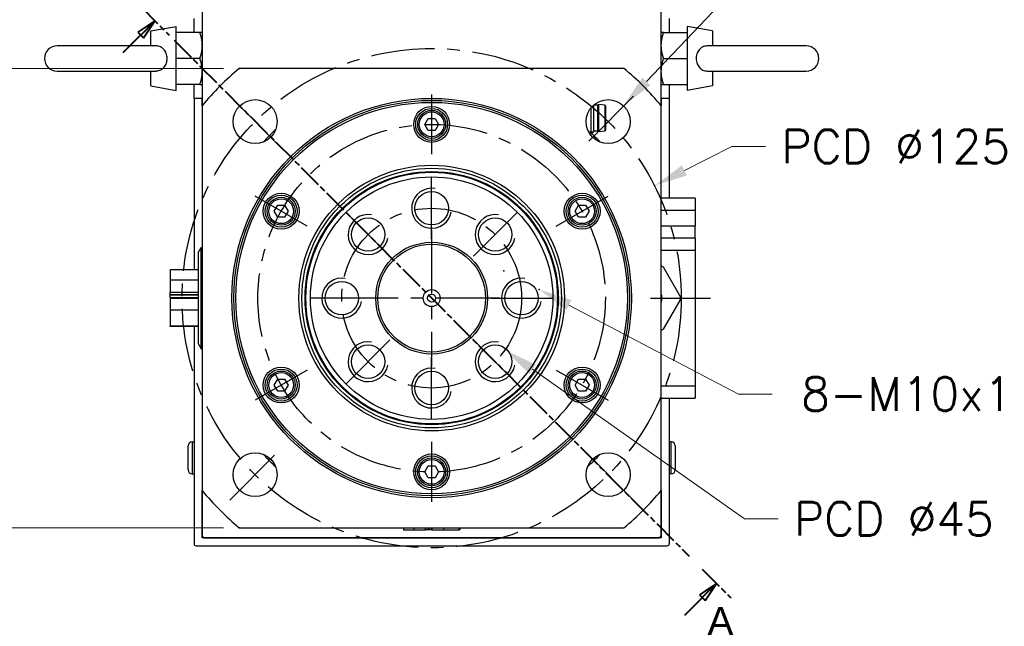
# Model space of a CAD drawing. Extents: x 20147 to 21832, y 4365 to 5553.
# Tile 6 of 19: x 21449 to 21695, y 4710 to 4862. Entities that reach past the tile are written whole.
import ezdxf

# ---------------------------------------------------------------- set-up
doc = ezdxf.new("R2010")
doc.units = 0
doc.header["$LTSCALE"] = 25.4
doc.linetypes.add('CENTER', pattern=[2, 1.25, -0.25, 0.25, -0.25])
doc.linetypes.add('CHAIN', pattern=[0.3543, 0.2362, -0.0295, 0.0591, -0.0295])
doc.layers.get('0').update_dxf_attribs({"linetype": 'CONTINUOUS'})
doc.layers.add('ATA-CENTER', color=133, linetype='CENTER')
doc.layers.add('ATA-DIM', color=252, linetype='CONTINUOUS', lineweight=25)
doc.layers.add('ATA-SECTION', color=3, linetype='CHAIN', lineweight=40)
doc.styles.get("Standard").update_dxf_attribs({"font": 'simplex.shx'})
doc.styles.add('주 문자 (ISO)', font='arial.ttf')
doc.dimstyles.new('ata_A1', dxfattribs={"dimtxt": 4.2, "dimasz": 4.2, "dimexe": 2, "dimexo": 2, "dimgap": 2, "dimtad": 0, "dimtih": 1, "dimtoh": 1, "dimdec": 6, "dimdsep": 46, "dimtxsty": 'Standard', "dimcen": 0, "dimclrd": 252, "dimclre": 252, "dimclrt": 4, "dimadec": 6, "dimazin": 2, "dimtfac": 1, "dimtdec": 6, "dimtofl": 0, "dimtmove": 0, "dimatfit": 3, "dimfxl": 0, "dimtolj": 1, "dimtzin": 0, "dimlwd": 0, "dimlwe": 0, "dimarcsym": 0})

# ---------------------------------------------------------------- blocks, each defined once
blk = doc.blocks.new('*D8917')
at = {"color": 0}
for p in [(21599.99, 4840.77), (21592.4, 4832.81)]:
    blk.add_point(p, dxfattribs=at)
at = {"layer": 'ATA-DIM', "color": 252, "lineweight": 0}
for p, q in [((21627.21, 4869.33), (21605.79, 4846.85)), ((21635.63, 4869.33), (21627.21, 4869.33))]:
    blk.add_line(p, q, dxfattribs=at)
at = {"layer": 'ATA-DIM', "color": 252}
blk.add_solid([(21604.77, 4847.82), (21606.8, 4845.89), (21599.99, 4840.77)], dxfattribs=at)
at = {"layer": 'ATA-DIM', "color": 4, "ltscale": 0.2, "insert": (21677.81, 4869.33), "char_height": 8.4, "attachment_point": 5}
blk.add_mtext('4-%%c11 THRU', dxfattribs=at)
blk = doc.blocks.new('*D8918')
at = {"color": 0}
for p in [(21570.07, 4799.42), (21578.93, 4794.78)]:
    blk.add_point(p, dxfattribs=at)
at = {"layer": 'ATA-DIM', "color": 252, "lineweight": 0}
for p, q in [((21628.82, 4768.6), (21586.37, 4790.87)), ((21637.23, 4768.6), (21628.82, 4768.6))]:
    blk.add_line(p, q, dxfattribs=at)
at = {"layer": 'ATA-DIM', "color": 252}
blk.add_solid([(21587.02, 4792.11), (21585.72, 4789.63), (21578.93, 4794.78)], dxfattribs=at)
at = {"layer": 'ATA-DIM', "color": 4, "ltscale": 0.2, "insert": (21694.02, 4768.6), "char_height": 8.4, "attachment_point": 5}
blk.add_mtext('8-M10x1.5 DP25', dxfattribs=at)
blk = doc.blocks.new('*D8906')
at = {"color": 0}
for p in [(21503.85, 4850.1), (21407.83, 4735.1), (21503.85, 4735.1)]:
    blk.add_point(p, dxfattribs=at)
at = {"layer": 'ATA-DIM', "color": 252, "lineweight": 0}
for p, q in [((21499.85, 4850.1), (21403.83, 4850.1)), ((21407.83, 4841.7), (21407.83, 4801.18)), ((21407.83, 4743.5), (21407.83, 4784.02)), ((21499.85, 4735.1), (21403.83, 4735.1))]:
    blk.add_line(p, q, dxfattribs=at)
at = {"layer": 'ATA-DIM', "color": 252}
for points in [[(21409.23, 4841.7), (21406.43, 4841.7), (21407.83, 4850.1)], [(21406.43, 4743.5), (21409.23, 4743.5), (21407.83, 4735.1)]]:
    blk.add_solid(points, dxfattribs=at)
at = {"layer": 'ATA-DIM', "color": 4, "ltscale": 0.2, "insert": (21369.57, 4797.18), "char_height": 8.4, "attachment_point": 1}
blk.add_mtext('\\A1;SQUARE 115', dxfattribs=at)
blk = doc.blocks.new('*D8908')
at = {"color": 0}
for p in [(21533.61, 4805.57), (21570.39, 4779.63)]:
    blk.add_point(p, dxfattribs=at)
at = {"layer": 'ATA-DIM', "color": 252, "lineweight": 0}
for p, q in [((21630.33, 4737.35), (21577.25, 4774.79)), ((21638.73, 4737.35), (21630.33, 4737.35))]:
    blk.add_line(p, q, dxfattribs=at)
at = {"layer": 'ATA-DIM', "color": 252}
blk.add_solid([(21578.06, 4775.93), (21576.44, 4773.64), (21570.39, 4779.63)], dxfattribs=at)
at = {"layer": 'ATA-DIM', "color": 4, "ltscale": 0.2, "insert": (21642.73, 4741.55), "char_height": 8.4, "attachment_point": 1}
blk.add_mtext('\\A1;PCD %%c45', dxfattribs=at)
blk = doc.blocks.new('*D8907')
at = {"color": 0}
for p in [(21607.79, 4820.77), (21496.21, 4764.43)]:
    blk.add_point(p, dxfattribs=at)
at = {"layer": 'ATA-DIM', "color": 252, "lineweight": 0}
for p, q in [((21627.19, 4830.57), (21615.29, 4824.56)), ((21635.59, 4830.57), (21627.19, 4830.57))]:
    blk.add_line(p, q, dxfattribs=at)
at = {"layer": 'ATA-DIM', "color": 252}
blk.add_solid([(21614.66, 4825.81), (21615.92, 4823.31), (21607.79, 4820.77)], dxfattribs=at)
at = {"layer": 'ATA-DIM', "color": 4, "ltscale": 0.2, "insert": (21639.59, 4834.77), "char_height": 8.4, "attachment_point": 1}
blk.add_mtext('\\A1;PCD %%c125', dxfattribs=at)

msp = doc.modelspace()

# ---------------------------------------------------------------- linework, layer by layer
for p, q in [((21494.5008249, 4972.0983713), (21494.5008249, 4840.751772)), ((21609.5008249, 4840.751772), (21609.5008249, 4972.0983713)), ((21492.5008249, 4859.0983713), (21492.5008249, 4862.5983713)), ((21611.5008249, 4862.5983713), (21611.5008249, 4859.0983713)), ((21481.7008249, 4859.4875113), (21488.0008249, 4860.5983713)), ((21481.7008249, 4855.7483713), (21481.7008249, 4859.4875113)), ((21488.0008249, 4844.5983713), (21488.0008249, 4860.5983713)), ((21622.3008249, 4859.4875113), (21616.0008249, 4860.5983713)), ((21616.0008249, 4860.5983713), (21616.0008249, 4844.5983713)), ((21622.3008249, 4859.4875113), (21622.3008249, 4855.7483713)), ((21493.9202683, 4859.0983713), (21488.0008249, 4859.0983713)), ((21610.0813814, 4859.0983713), (21616.0008249, 4859.0983713)), ((21482.8625728, 4855.7483713), (21458.2008249, 4855.7483713)), ((21645.8008249, 4855.7483713), (21621.1390769, 4855.7483713)), ((21493.9202683, 4852.5983713), (21488.0008249, 4852.5983713)), ((21610.0813814, 4852.5983713), (21616.0008249, 4852.5983713)), ((21458.2008249, 4849.4483713), (21482.8625728, 4849.4483713)), ((21481.7008249, 4845.7092312), (21481.7008249, 4849.4483713)), ((21600.1542256, 4850.0983713), (21503.8474241, 4850.0983713)), ((21621.1390769, 4849.4483713), (21645.8008249, 4849.4483713)), ((21622.3008249, 4849.4483713), (21622.3008249, 4845.7092312)), ((21481.7008249, 4845.7092312), (21488.0008249, 4844.5983713)), ((21493.9202683, 4846.0983713), (21488.0008249, 4846.0983713)), ((21492.5008249, 4842.5983713), (21492.5008249, 4846.0983713)), ((21610.0813814, 4846.0983713), (21616.0008249, 4846.0983713)), ((21611.5008249, 4846.0983713), (21611.5008249, 4842.5983713)), ((21622.3008249, 4845.7092312), (21616.0008249, 4844.5983713)), ((21492.5008249, 4842.5983713), (21492.5008249, 4799.6873284)), ((21494.5008249, 4842.5983713), (21492.5008249, 4842.5983713)), ((21494.5008249, 4840.751772), (21494.5008249, 4842.5983713)), ((21609.5008249, 4842.5983713), (21609.5008249, 4840.751772)), ((21611.5008249, 4842.5983713), (21609.5008249, 4842.5983713)), ((21611.5008249, 4842.5983713), (21611.5008249, 4817.5983713)), ((21494.5008249, 4840.751772), (21494.5008249, 4744.4449705)), ((21591.8873249, 4840.2121863), (21591.8873249, 4833.6483713)), ((21592.5008249, 4840.8672328), (21592.5008249, 4834.2618713)), ((21593.5008249, 4840.8983713), (21592.5354644, 4840.8983713)), ((21593.5008249, 4840.8983713), (21593.7508249, 4841.0983713)), ((21593.5008249, 4840.8983713), (21593.5008249, 4834.3983713)), ((21595.3235411, 4840.918577), (21593.7508249, 4841.0983713)), ((21593.7508249, 4841.0983713), (21593.7508249, 4834.1983713)), ((21595.3235411, 4840.918577), (21595.3235411, 4834.3781655)), ((21595.5008249, 4840.7198713), (21595.5008249, 4834.5768713)), ((21609.5008249, 4744.4449705), (21609.5008249, 4840.751772)), ((21550.2687741, 4836.0983713), (21551.1347995, 4837.5983713)), ((21551.1347995, 4837.5983713), (21552.8668503, 4837.5983713)), ((21552.8668503, 4837.5983713), (21553.7328757, 4836.0983713)), ((21551.1347995, 4834.5983713), (21550.2687741, 4836.0983713)), ((21552.8668503, 4834.5983713), (21551.1347995, 4834.5983713)), ((21553.7328757, 4836.0983713), (21552.8668503, 4834.5983713)), ((21591.3193356, 4834.2473713), (21592.4863249, 4834.2473713)), ((21591.8873249, 4833.6483713), (21591.6823309, 4833.6483713)), ((21592.5008249, 4834.2618713), (21591.8873249, 4833.6483713)), ((21593.5008249, 4834.3983713), (21592.5008249, 4834.3983713)), ((21593.5008249, 4834.3983713), (21593.7508249, 4834.1983713)), ((21595.3235411, 4834.3781655), (21593.7508249, 4834.1983713)), ((21618.0008249, 4817.5983713), (21609.5008249, 4817.5983713)), ((21618.0008249, 4817.5983713), (21618.0008249, 4814.5983713)), ((21512.596669, 4814.3483713), (21513.4626944, 4815.8483713)), ((21513.4626944, 4815.8483713), (21515.1947452, 4815.8483713)), ((21515.1947452, 4815.8483713), (21516.0607706, 4814.3483713)), ((21587.9408791, 4814.3483713), (21588.8069045, 4815.8483713)), ((21588.8069045, 4815.8483713), (21590.5389553, 4815.8483713)), ((21590.5389553, 4815.8483713), (21591.4049807, 4814.3483713)), ((21513.4626944, 4812.8483713), (21512.596669, 4814.3483713)), ((21515.1947452, 4812.8483713), (21513.4626944, 4812.8483713)), ((21516.0607706, 4814.3483713), (21515.1947452, 4812.8483713)), ((21588.8069045, 4812.8483713), (21587.9408791, 4814.3483713)), ((21590.5389553, 4812.8483713), (21588.8069045, 4812.8483713)), ((21591.4049807, 4814.3483713), (21590.5389553, 4812.8483713)), ((21609.5008249, 4814.5983713), (21618.0008249, 4814.5983713)), ((21618.0008249, 4814.5983713), (21618.0008249, 4810.5983713)), ((21618.0008249, 4810.5983713), (21609.5008249, 4810.5983713)), ((21618.0008249, 4807.5983713), (21618.0008249, 4810.5983713)), ((21618.0008249, 4807.5983713), (21609.5008249, 4807.5983713)), ((21618.0008249, 4807.5983713), (21618.0008249, 4804.5983713)), ((21493.5008249, 4803.9235603), (21494.2945723, 4805.2983713)), ((21494.2945723, 4805.2983713), (21494.5008249, 4805.2983713)), ((21494.2945723, 4779.8983713), (21494.2945723, 4805.2983713)), ((21493.5008249, 4803.9235603), (21493.5008249, 4781.2731822)), ((21609.5008249, 4804.5983713), (21618.0008249, 4804.5983713)), ((21618.0008249, 4804.5983713), (21618.0008249, 4770.5983713)), ((21610.0008249, 4800.3925999), (21614.2508248, 4793.031384)), ((21486.5008249, 4799.6873284), (21486.5008249, 4797.0644577)), ((21493.5008249, 4799.6873284), (21486.5008249, 4799.6873284)), ((21486.5008249, 4797.0644577), (21486.5008249, 4794.1307513)), ((21493.5008249, 4797.0644577), (21486.5008249, 4797.0644577)), ((21486.5008249, 4794.1307513), (21493.5008249, 4794.1307513)), ((21486.5008249, 4793.4839795), (21486.5008249, 4794.1307513)), ((21486.5008249, 4793.3024295), (21486.5008249, 4793.4839795)), ((21486.5008249, 4793.4839795), (21493.5008249, 4793.4839795)), ((21486.5008249, 4792.6556577), (21486.5008249, 4793.3024295)), ((21493.5008249, 4793.3024295), (21486.5008249, 4793.3024295)), ((21493.5008249, 4792.6556577), (21486.5008249, 4792.6556577)), ((21492.5008249, 4792.6556577), (21492.5008249, 4792.5410848)), ((21486.5008249, 4792.5410848), (21486.5008249, 4789.6073783)), ((21493.5008249, 4792.5410848), (21486.5008249, 4792.5410848)), ((21614.2508248, 4792.1653585), (21610.0008249, 4784.8041426)), ((21493.5008249, 4789.6073783), (21486.5008249, 4789.6073783)), ((21486.5008249, 4789.6073783), (21486.5008249, 4785.690964)), ((21486.5008249, 4785.5094141), (21486.5008249, 4785.690964)), ((21486.5008249, 4785.690964), (21493.5008249, 4785.690964)), ((21493.5008249, 4785.5094141), (21486.5008249, 4785.5094141)), ((21492.5008249, 4785.5094141), (21492.5008249, 4731.0983713)), ((21493.5008249, 4781.2731822), (21494.2945723, 4779.8983713)), ((21494.2945723, 4779.8983713), (21494.5008249, 4779.8983713)), ((21512.596669, 4770.8483713), (21513.4626944, 4772.3483713)), ((21513.4626944, 4769.3483713), (21512.596669, 4770.8483713)), ((21513.4626944, 4772.3483713), (21515.1947452, 4772.3483713)), ((21515.1947452, 4772.3483713), (21516.0607706, 4770.8483713)), ((21516.0607706, 4770.8483713), (21515.1947452, 4769.3483713)), ((21587.9408791, 4770.8483713), (21588.8069045, 4772.3483713)), ((21588.8069045, 4769.3483713), (21587.9408791, 4770.8483713)), ((21588.8069045, 4772.3483713), (21590.5389553, 4772.3483713)), ((21590.5389553, 4772.3483713), (21591.4049807, 4770.8483713)), ((21591.4049807, 4770.8483713), (21590.5389553, 4769.3483713)), ((21618.0008249, 4770.5983713), (21609.5008249, 4770.5983713)), ((21618.0008249, 4770.5983713), (21618.0008249, 4767.5983713)), ((21515.1947452, 4769.3483713), (21513.4626944, 4769.3483713)), ((21590.5389553, 4769.3483713), (21588.8069045, 4769.3483713)), ((21609.5008249, 4767.5983713), (21618.0008249, 4767.5983713)), ((21611.5008249, 4767.5983713), (21611.5008249, 4731.0983713)), ((21492.0008249, 4756.5983713), (21492.5008249, 4756.5983713)), ((21492.0008249, 4756.5983713), (21492.0008249, 4748.5983713)), ((21612.0008249, 4756.5983713), (21611.5008249, 4756.5983713)), ((21612.0008249, 4748.5983713), (21612.0008249, 4756.5983713)), ((21491.0008249, 4749.5983713), (21491.0008249, 4755.5983713)), ((21613.0008249, 4755.5983713), (21613.0008249, 4749.5983713)), ((21492.0008249, 4748.5983713), (21492.5008249, 4748.5983713)), ((21550.2687741, 4749.0983713), (21551.1347995, 4750.5983713)), ((21551.1347995, 4747.5983713), (21550.2687741, 4749.0983713)), ((21551.1347995, 4750.5983713), (21552.8668503, 4750.5983713)), ((21552.8668503, 4750.5983713), (21553.7328757, 4749.0983713)), ((21553.7328757, 4749.0983713), (21552.8668503, 4747.5983713)), ((21612.0008249, 4748.5983713), (21611.5008249, 4748.5983713)), ((21552.8668503, 4747.5983713), (21551.1347995, 4747.5983713)), ((21494.5008249, 4732.5983713), (21494.5008249, 4744.4449705)), ((21494.5008249, 4744.4449705), (21494.5008249, 4733.0983713)), ((21609.5008249, 4744.4449705), (21609.5008249, 4732.5983713)), ((21609.5008249, 4733.0983713), (21609.5008249, 4744.4449705)), ((21503.8474241, 4735.0983713), (21600.1542256, 4735.0983713)), ((21544.9118677, 4735.0983713), (21544.9118677, 4734.5983713)), ((21544.9118677, 4734.5983713), (21547.5347384, 4734.5983713)), ((21547.5347384, 4735.0983713), (21547.5347384, 4734.5983713)), ((21547.5347384, 4734.5983713), (21550.4684448, 4734.5983713)), ((21550.4684448, 4734.5983713), (21550.4684448, 4735.0983713)), ((21551.1152166, 4734.5983713), (21550.4684448, 4734.5983713)), ((21551.1152166, 4734.5983713), (21551.1152166, 4735.0983713)), ((21551.2967666, 4734.5983713), (21551.1152166, 4734.5983713)), ((21551.2967666, 4735.0983713), (21551.2967666, 4734.5983713)), ((21551.9435384, 4734.5983713), (21551.2967666, 4734.5983713)), ((21551.9435384, 4735.0983713), (21551.9435384, 4734.5983713)), ((21552.0581113, 4735.0983713), (21552.0581113, 4734.5983713)), ((21552.0581113, 4734.5983713), (21554.9918178, 4734.5983713)), ((21554.9918178, 4735.0983713), (21554.9918178, 4734.5983713)), ((21554.9918178, 4734.5983713), (21558.9082321, 4734.5983713)), ((21558.9082321, 4734.5983713), (21558.9082321, 4735.0983713)), ((21559.089782, 4734.5983713), (21558.9082321, 4734.5983713)), ((21559.089782, 4735.0983713), (21559.089782, 4734.5983713)), ((21495.0008249, 4732.5983713), (21494.5008249, 4733.0983713)), ((21609.5008249, 4732.5983713), (21494.5008249, 4732.5983713)), ((21495.0008249, 4732.5983713), (21609.0008249, 4732.5983713)), ((21609.5008249, 4733.0983713), (21609.0008249, 4732.5983713)), ((21493.0008249, 4730.5983713), (21611.0008249, 4730.5983713))]:
    msp.add_line(p, q)
for centre, radius in [((21552.0008249, 4792.5983713), 50), ((21507.806651, 4836.7925451), 5.5), ((21552.0008249, 4792.5983713), 49.5), ((21596.1949987, 4836.7925451), 5.5), ((21552.0008249, 4792.5983713), 49), ((21552.0008249, 4836.0983713), 4.5), ((21552.0008249, 4836.0983713), 4), ((21552.0008249, 4836.0983713), 3.5), ((21552.0008249, 4836.0983713), 3.1), ((21552.0008249, 4792.5983713), 33.25), ((21552.0008249, 4792.5983713), 32.500379), ((21552.0008249, 4792.5983713), 31.7), ((21552.0008249, 4792.5983713), 31.5), ((21552.0008249, 4792.5983713), 30.3452995), ((21514.3287198, 4814.3483713), 4.5), ((21514.3287198, 4814.3483713), 4), ((21514.3287198, 4814.3483713), 3.5), ((21514.3287198, 4814.3483713), 3.1), ((21552.0008249, 4815.0983713), 4.188), ((21589.6729299, 4814.3483713), 4.5), ((21589.6729299, 4814.3483713), 4), ((21589.6729299, 4814.3483713), 3.5), ((21589.6729299, 4814.3483713), 3.1), ((21536.0909223, 4808.5082738), 4.188), ((21567.9107274, 4808.5082738), 4.188), ((21552.0008249, 4792.5983713), 14), ((21552.0008249, 4792.5983713), 13.5), ((21529.5008249, 4792.5983713), 4.188), ((21574.5008249, 4792.5983713), 4.188), ((21552.0008249, 4792.5983713), 2.125), ((21552.0008249, 4792.5983713), 1), ((21536.0909223, 4776.6884687), 4.188), ((21567.9107274, 4776.6884687), 4.188), ((21514.3287198, 4770.8483713), 4.5), ((21589.6729299, 4770.8483713), 4.5), ((21514.3287198, 4770.8483713), 4), ((21514.3287198, 4770.8483713), 3.5), ((21514.3287198, 4770.8483713), 3.1), ((21552.0008249, 4770.0983713), 4.188), ((21589.6729299, 4770.8483713), 4), ((21589.6729299, 4770.8483713), 3.5), ((21589.6729299, 4770.8483713), 3.1), ((21507.806651, 4748.4041974), 5.5), ((21552.0008249, 4749.0983713), 4.5), ((21596.1949987, 4748.4041974), 5.5), ((21552.0008249, 4749.0983713), 4), ((21552.0008249, 4749.0983713), 3.5), ((21552.0008249, 4749.0983713), 3.1)]:
    msp.add_circle(centre, radius)
for centre, radius, start, end in [((21458.2008249, 4852.5983713), 3.15, 90, 270), ((21645.8008249, 4852.5983713), 3.15, 270, 90), ((21552.0008249, 4792.5983713), 75, 129.94450519, 140.05549481), ((21552.0008249, 4792.5983713), 75, 39.94450519, 50.05549481), ((21595.3008249, 4840.7198713), 0.2, 0, 83.478211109), ((21552.0008249, 4792.5983713), 57.5, 132.809946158, 137.190053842), ((21595.3008249, 4834.5768713), 0.2, 276.521788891, 0), ((21552.0008249, 4792.5983713), 57.5, 42.809946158, 45.819824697), ((21552.0008249, 4815.0983713), 5, 80, 350), ((21536.0909223, 4808.5082738), 5, 80, 350), ((21567.9107274, 4808.5082738), 5, 80, 350), ((21529.5008249, 4792.5983713), 5, 80, 350), ((21574.5008249, 4792.5983713), 5, 80, 350), ((21605.0008249, 4792.5983713), 4.625, 346.648815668, 13.351184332), ((21536.0909223, 4776.6884687), 5, 80, 350), ((21567.9107274, 4776.6884687), 5, 80, 350), ((21552.0008249, 4770.0983713), 5, 80, 350), ((21492.0008249, 4755.5983713), 1, 90, 180), ((21612.0008249, 4755.5983713), 1, 0, 90), ((21552.0008249, 4792.5983713), 57.5, 222.809946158, 227.190053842), ((21552.0008249, 4792.5983713), 57.5, 312.809946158, 317.190053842), ((21492.0008249, 4749.5983713), 1, 180, 270), ((21612.0008249, 4749.5983713), 1, 270, 0), ((21552.0008249, 4792.5983713), 75, 219.94450519, 230.05549481), ((21552.0008249, 4792.5983713), 75, 309.94450519, 320.05549481), ((21493.0008249, 4731.0983713), 0.5, 180, 270), ((21611.0008249, 4731.0983713), 0.5, 270, 0)]:
    msp.add_arc(centre, radius, start, end)
for points, weights in [([(21493.9202683, 4859.0983713), (21494.5008249, 4857.3567015), (21494.5008249, 4855.8483713)], [1.01001874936, 1.04314139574, 1]), ([(21494.5008249, 4859.0983713), (21494.5008249, 4859.0983713), (21493.9202683, 4859.0983713)], [1, 1.04314139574, 1.01001874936]), ([(21610.0813814, 4859.0983713), (21609.5008249, 4859.0983713), (21609.5008249, 4859.0983713)], [1.01001874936, 1.04314139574, 1]), ([(21609.5008249, 4855.8483713), (21609.5008249, 4857.3567015), (21610.0813814, 4859.0983713)], [1, 1.04314139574, 1.01001874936]), ([(21494.5008249, 4855.8483713), (21494.5008249, 4854.340041), (21493.9202683, 4852.5983713)], [1, 1.04314139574, 1.01001874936]), ([(21610.0813814, 4852.5983713), (21609.5008249, 4854.340041), (21609.5008249, 4855.8483713)], [1.01001874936, 1.04314139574, 1]), ([(21493.9202683, 4852.5983713), (21494.5008249, 4850.8567015), (21494.5008249, 4849.3483713)], [1.01001874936, 1.04314139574, 1]), ([(21609.5008249, 4849.3483713), (21609.5008249, 4850.8567015), (21610.0813814, 4852.5983713)], [1, 1.04314139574, 1.01001874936]), ([(21494.5008249, 4849.3483713), (21494.5008249, 4847.840041), (21493.9202683, 4846.0983713)], [1, 1.04314139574, 1.01001874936]), ([(21610.0813814, 4846.0983713), (21609.5008249, 4847.840041), (21609.5008249, 4849.3483713)], [1.01001874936, 1.04314139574, 1]), ([(21493.9202683, 4846.0983713), (21494.5008249, 4846.0983713), (21494.5008249, 4846.0983713)], [1.01001874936, 1.04314139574, 1]), ([(21609.5008249, 4846.0983713), (21609.5008249, 4846.0983713), (21610.0813814, 4846.0983713)], [1, 1.04314139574, 1.01001874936])]:
    msp.add_rational_spline(points, weights, degree=2)
for points, knots in [([(21482.8625684, 4849.4483594), (21482.9456757, 4849.4483628), (21483.0285445, 4849.4514678), (21483.4859059, 4849.4865856), (21483.8399905, 4849.5808832), (21484.505549, 4849.9132411), (21484.80147, 4850.1531995), (21485.2886271, 4850.7494372), (21485.4741041, 4851.1007385), (21485.7181863, 4851.8656763), (21485.7752313, 4852.2714261), (21485.7576685, 4853.0897678), (21485.6824225, 4853.4938479), (21485.4043899, 4854.2384443), (21485.2061084, 4854.5728764), (21484.7085449, 4855.1228605), (21484.4187354, 4855.3380534), (21483.7519042, 4855.645449), (21483.3851444, 4855.7295104), (21482.9536619, 4855.7474404), (21482.9081282, 4855.7483785), (21482.8625656, 4855.7483883)], [-1.1220648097, -1.1220648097, -1.1220648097, -1.1220648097, -1.0965690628, -1.0965690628, -0.9807252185, -0.9807252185, -0.8586322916, -0.8586322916, -0.7353053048, -0.7353053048, -0.6127162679, -0.6127162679, -0.4893775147, -0.4893775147, -0.3679615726, -0.3679615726, -0.2521654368, -0.2521654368, -0.1335841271, -0.1335841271, -0.1196121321, -0.1196121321, -0.1196121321, -0.1196121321]), ([(21621.1390813, 4855.7483831), (21621.055974, 4855.7483797), (21620.9731052, 4855.7452747), (21620.5157438, 4855.7101569), (21620.1616593, 4855.6158593), (21619.4961007, 4855.2835014), (21619.2001797, 4855.043543), (21618.7130226, 4854.4473053), (21618.5275456, 4854.096004), (21618.2834634, 4853.3310662), (21618.2264184, 4852.9253164), (21618.2439812, 4852.1069747), (21618.3192272, 4851.7028946), (21618.5972598, 4850.9582982), (21618.7955413, 4850.6238661), (21619.2931048, 4850.073882), (21619.5829143, 4849.8586891), (21620.2497455, 4849.5512935), (21620.6165053, 4849.4672321), (21621.0479878, 4849.4493021), (21621.0935215, 4849.448364), (21621.1390842, 4849.4483542)], [-1.1220648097, -1.1220648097, -1.1220648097, -1.1220648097, -1.0965690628, -1.0965690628, -0.9807252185, -0.9807252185, -0.8586322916, -0.8586322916, -0.7353053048, -0.7353053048, -0.6127162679, -0.6127162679, -0.4893775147, -0.4893775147, -0.3679615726, -0.3679615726, -0.2521654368, -0.2521654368, -0.1335841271, -0.1335841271, -0.1196121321, -0.1196121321, -0.1196121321, -0.1196121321]), ([(21609.5008267, 4800.681274), (21609.5432575, 4800.6567765), (21609.5850298, 4800.6326592), (21609.7451244, 4800.5402286), (21609.8727816, 4800.4665257), (21610.0008249, 4800.3925999)], [0.541100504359, 0.541100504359, 0.541100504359, 0.541100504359, 0.55523231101, 0.55523231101, 0.596558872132, 0.596558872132, 0.596558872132, 0.596558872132]), ([(21614.2508249, 4793.031384), (21614.2508249, 4792.8835323), (21614.2508249, 4792.7361265), (21614.2508249, 4792.460616), (21614.2508249, 4792.3132102), (21614.2508249, 4792.1653585)], [0.513905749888, 0.513905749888, 0.513905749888, 0.513905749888, 0.55523231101, 0.55523231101, 0.596558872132, 0.596558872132, 0.596558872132, 0.596558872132]), ([(21610.0008249, 4784.8041426), (21609.8727816, 4784.7302168), (21609.7451244, 4784.6565139), (21609.5850298, 4784.5640833), (21609.5432575, 4784.539966), (21609.5008267, 4784.5154685)], [0.513905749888, 0.513905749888, 0.513905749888, 0.513905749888, 0.55523231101, 0.55523231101, 0.569364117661, 0.569364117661, 0.569364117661, 0.569364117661])]:
    msp.add_open_spline(points, degree=3, knots=knots)
at = {"layer": 'ATA-CENTER', "ltscale": 0.5}
for p, q in [((21514.1706121, 4830.428584), (21501.44269, 4843.1565061)), ((21552.0008249, 4843.5983713), (21552.0008249, 4828.5983713)), ((21602.5589597, 4843.1565061), (21589.8310377, 4830.428584)), ((21552.0008249, 4807.4103713), (21552.0008249, 4822.7863713)), ((21520.8239103, 4810.5983713), (21507.8335293, 4818.0983713)), ((21583.1777394, 4810.5983713), (21596.1681205, 4818.0983713)), ((21541.5271592, 4803.0720369), (21530.6546853, 4813.9445108)), ((21562.4744905, 4803.0720369), (21573.3469644, 4813.9445108)), ((21552.0008249, 4809.5983713), (21552.0008249, 4775.5983713)), ((21537.1888249, 4792.5983713), (21521.8128249, 4792.5983713)), ((21569.0008249, 4792.5983713), (21535.0008249, 4792.5983713)), ((21566.8128249, 4792.5983713), (21582.1888249, 4792.5983713)), ((21606.7921094, 4792.5983713), (21621.7921094, 4792.5983713)), ((21541.5271592, 4782.1247056), (21530.6546853, 4771.2522317)), ((21562.4744905, 4782.1247056), (21573.3469644, 4771.2522317)), ((21552.0008249, 4762.4103713), (21552.0008249, 4777.7863713)), ((21520.8239103, 4774.5983713), (21507.8335293, 4767.0983713)), ((21583.1777394, 4774.5983713), (21596.1681205, 4767.0983713)), ((21552.0008249, 4756.5983713), (21552.0008249, 4741.5983713)), ((21501.44269, 4742.0402364), (21514.1706121, 4754.7681585)), ((21602.5589597, 4742.0402364), (21589.8310377, 4754.7681585))]:
    msp.add_line(p, q, dxfattribs=at)
for radius in [62.5, 43.5, 22.5]:
    msp.add_circle((21552.0008249, 4792.5983713), radius, dxfattribs=at)
at = {"layer": 'ATA-SECTION'}
for p, q in [((21479.1443224, 4865.5640316), (21486.2603704, 4858.437322)), ((21482.7023464, 4862.0006768), (21478.4575896, 4859.1754264)), ((21479.1641669, 4858.4677905), (21482.7023464, 4862.0006768)), ((21479.8707442, 4857.7601546), (21482.7023464, 4862.0006768)), ((21478.4575884, 4859.1754245), (21479.8707429, 4857.7601527)), ((21474.7794458, 4854.089629), (21479.1641669, 4858.4677905)), ((21487.5419571, 4857.1538151), (21616.4596926, 4728.0429274)), ((21619.7548621, 4724.7428209), (21626.8709101, 4717.6161112)), ((21623.3128861, 4721.1794661), (21619.0681293, 4718.3542157)), ((21619.7747066, 4717.6465798), (21623.3128861, 4721.1794661)), ((21620.4812838, 4716.9389438), (21623.3128861, 4721.1794661)), ((21615.3899854, 4713.2684182), (21619.7747066, 4717.6465798)), ((21619.0681293, 4718.3542157), (21620.4812838, 4716.9389438))]:
    msp.add_line(p, q, dxfattribs=at)
at = {"layer": 'ATA-SECTION', "flags": 128}
for points in [[(21479.8707436, 4857.760152), (21482.7023457, 4862.0006792), (21478.457589, 4859.1754285), (21479.8707436, 4857.760152)], [(21620.4812797, 4716.9389427), (21623.3128818, 4721.1794746), (21619.0681251, 4718.3542144), (21620.4812797, 4716.9389427)]]:
    msp.add_lwpolyline(points, dxfattribs=at)
at = {"layer": 'ATA-SECTION'}
for points in [[(21479.8707436, 4857.760152), (21482.7023457, 4862.0006792), (21478.457589, 4859.1754285), (21479.8707436, 4857.760152)], [(21620.4812797, 4716.9389427), (21623.3128818, 4721.1794746), (21619.0681251, 4718.3542144), (21620.4812797, 4716.9389427)]]:
    msp.add_solid(points, dxfattribs=at)

# ---------------------------------------------------------------- texts
at = {"layer": 'ATA-SECTION', "insert": (21621.0435126, 4708.2617627), "char_height": 6.9999999, "attachment_point": 7, "style": '주 문자 (ISO)'}
msp.add_mtext('A', dxfattribs=at)

# ---------------------------------------------------------------- dimensions: what is measured, and where the dimension line sits
at = {"layer": 'ATA-DIM'}
for p1, p2, text, override, picture, middle in [((21592.3999442, 4832.8116455), (21599.9900531, 4840.7734447), '4-<> THRU', {"dimscale": 2, "dimtp": 0.1, "dimtm": 0.1, "dimtfac": 0.71, "dimtdec": 3, "dimtolj": 0, "dimtzin": 8}, '*D8917', (21677.8117261, 4869.3281727)), ((21496.2104318, 4764.4260082), (21607.7912179, 4820.7707343), 'PCD <>', {"dimscale": 2, "dimdec": 3, "dimtol": 0, "dimlim": 0, "dimtp": 0, "dimtm": 0, "dimtfac": 0.857143, "dimtdec": 2, "dimtolj": 1, "dimtzin": 0}, '*D8907', (21669.7921666, 4830.5675925)), ((21533.614201, 4805.5668739), (21570.3874487, 4779.6298686), 'PCD <>', {"dimscale": 2, "dimdec": 3, "dimtol": 0, "dimlim": 0, "dimtp": 0, "dimtm": 0, "dimtfac": 0.857143, "dimtdec": 2, "dimtolj": 1, "dimtzin": 0}, '*D8908', (21669.7405177, 4737.3478417)), ((21570.0731507, 4799.4212362), (21578.928499, 4794.7755064), '8-M10x1.5 DP25', {"dimscale": 2, "dimtp": 0.1, "dimtm": 0.1, "dimtfac": 0.71, "dimtdec": 3, "dimtolj": 0, "dimtzin": 8}, '*D8918', (21694.0246907, 4768.5987581))]:
    dim = msp.add_diameter_dim_2p(p1=p1, p2=p2, text=text, dimstyle='ata_A1', override=override, dxfattribs=at)
    dim.commit()
    dim.dimension.update_dxf_attribs({"geometry": picture, "text_midpoint": middle, "dimtype": 163})
dim = msp.add_linear_dim(base=(21407.8298166, 4735.0983713), p1=(21503.8474241, 4850.0983713), p2=(21503.8474241, 4735.0983713), angle=90, text='SQUARE <>', dimstyle='ata_A1', override={"dimscale": 2, "dimdec": 3, "dimtfac": 0.857143, "dimtdec": 2}, dxfattribs=at)
dim.commit()
dim.dimension.update_dxf_attribs({"geometry": '*D8906', "text_midpoint": (21407.8298166, 4792.5983713), "dimtype": 160})

doc.saveas('drawing.dxf')
